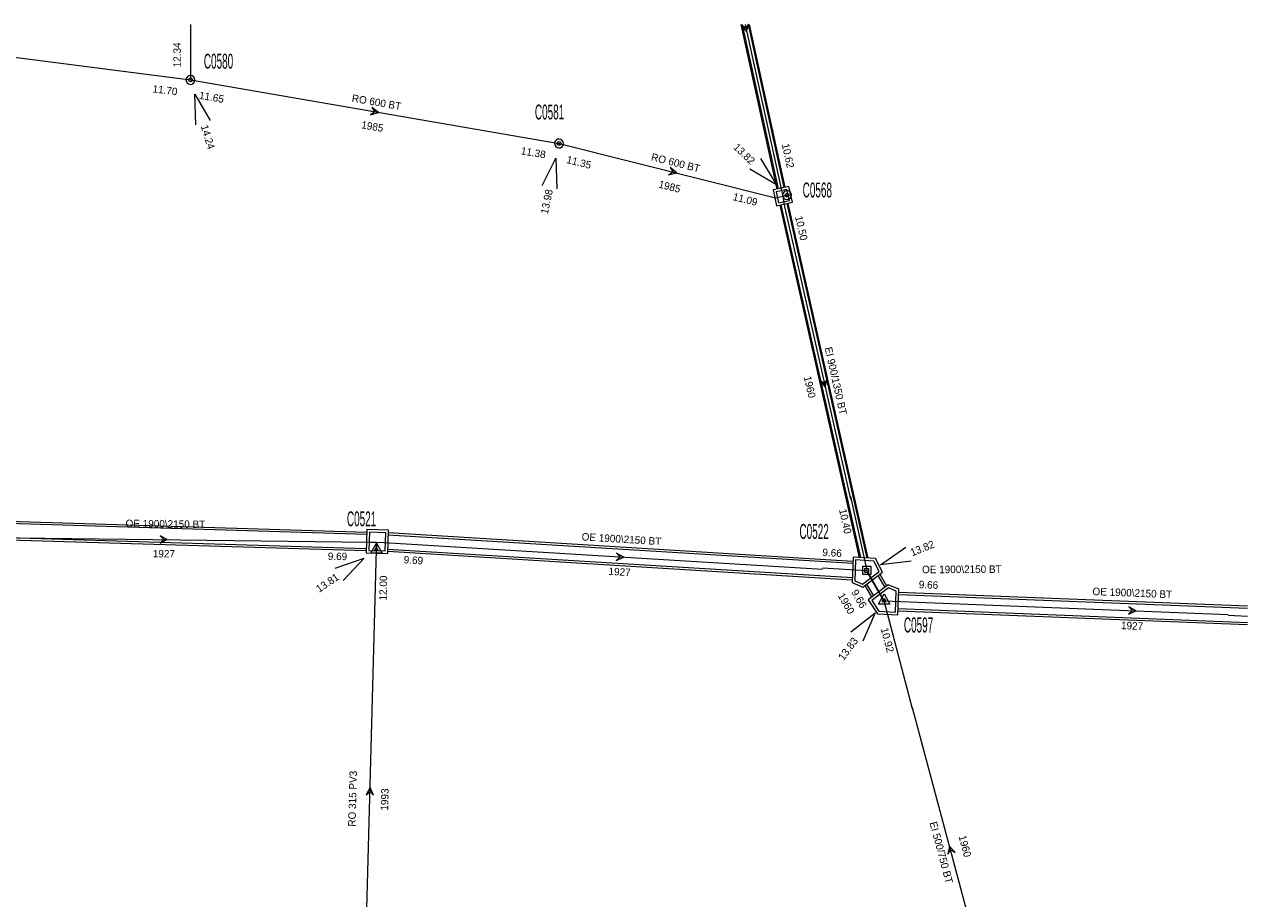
# Model space of a CAD drawing. Header units: metres. Extents: x 134532 to 134897, y 396007 to 396351.
# Tile 7 of 7: x 134733 to 134897, y 396234 to 396351. Entities that reach past the tile are written whole.
import ezdxf
from ezdxf.enums import TextEntityAlignment as Align

# ---------------------------------------------------------------- set-up
doc = ezdxf.new("R2010")
doc.units = ezdxf.units.M
doc.header["$MEASUREMENT"] = 0
doc.styles.add('Style-ENGINEERING', font='ENGINEERING.shx')

# ---------------------------------------------------------------- blocks, each defined once
blk = doc.blocks.new('IMENA_3')
at = {"color": 8, "linetype": 'Continuous', "lineweight": 0, "flags": 128}
for points in [[(0.77, -0.44), (-0.77, -0.44), (0, 0.89), (0.77, -0.44)], [(0.25, -0.14), (-0.25, -0.14), (0, 0.29), (0.25, -0.14)]]:
    blk.add_lwpolyline(points, close=True, dxfattribs=at)
at = {"color": 8, "linetype": 'Continuous', "lineweight": 0}
blk.add_point((0, 0), dxfattribs=at)
blk = doc.blocks.new('NAPRND_24')
at = {"color": 8, "linetype": 'Continuous', "lineweight": 0, "flags": 128}
blk.add_lwpolyline([(3.99, -1.05), (0, 0), (4.01, 0.95)], dxfattribs=at)
at = {"color": 8, "linetype": 'Continuous', "lineweight": 0, "style": 'Style-ENGINEERING'}
blk.add_text('13.81', height=1, rotation=180, dxfattribs=at).set_placement((5.95, 0), align=Align.MIDDLE_CENTER)
blk = doc.blocks.new('IMENV_22')
at = {"color": 8, "linetype": 'Continuous', "lineweight": 0, "flags": 128}
for points in [[(0.55, 0.55), (0.55, -0.55), (-0.55, -0.55), (-0.55, 0.55), (0.55, 0.55)], [(0.25, 0.25), (0.25, -0.25), (-0.25, -0.25), (-0.25, 0.25), (0.25, 0.25)]]:
    blk.add_lwpolyline(points, close=True, dxfattribs=at)
at = {"color": 8, "linetype": 'Continuous', "lineweight": 0}
blk.add_point((0, 0), dxfattribs=at)
blk = doc.blocks.new('IMENR')
at = {"color": 8, "linetype": 'Continuous', "lineweight": 0}
blk.add_circle((0, 0), 0.249, dxfattribs=at)
blk.add_arc((0, 0), 0.599, 222.3458, 222.2559, dxfattribs=at)
blk.add_point((0, 0), dxfattribs=at)
blk = doc.blocks.new('NAPRND_25')
at = {"color": 8, "linetype": 'Continuous', "lineweight": 0, "flags": 128}
blk.add_lwpolyline([(3.99, -1.05), (0, 0), (4.01, 0.95)], dxfattribs=at)
at = {"color": 8, "linetype": 'Continuous', "lineweight": 0, "style": 'Style-ENGINEERING'}
blk.add_text('13.82', height=1, rotation=180, dxfattribs=at).set_placement((5.99, 0), align=Align.MIDDLE_CENTER)
blk = doc.blocks.new('IMENR_1')
at = {"color": 8, "linetype": 'Continuous', "lineweight": 0}
blk.add_circle((0, 0), 0.249, dxfattribs=at)
blk.add_arc((0, 0), 0.599, 222.3458, 222.2559, dxfattribs=at)
blk.add_point((0, 0), dxfattribs=at)
blk = doc.blocks.new('NAPRND_27')
at = {"color": 8, "linetype": 'Continuous', "lineweight": 0, "flags": 128}
blk.add_lwpolyline([(3.99, -1.05), (0, 0), (4.01, 0.95)], dxfattribs=at)
at = {"color": 8, "linetype": 'Continuous', "lineweight": 0, "style": 'Style-ENGINEERING'}
blk.add_text('14.24', height=1, dxfattribs=at).set_placement((6.02, 0), align=Align.MIDDLE_CENTER)
blk = doc.blocks.new('IMENR_2')
at = {"color": 8, "linetype": 'Continuous', "lineweight": 0}
blk.add_circle((0, 0), 0.249, dxfattribs=at)
blk.add_arc((0, 0), 0.599, 222.3458, 222.2559, dxfattribs=at)
blk.add_point((0, 0), dxfattribs=at)
blk = doc.blocks.new('NAPRND_28')
at = {"color": 8, "linetype": 'Continuous', "lineweight": 0, "flags": 128}
blk.add_lwpolyline([(3.99, -1.05), (0, 0), (4.01, 0.95)], dxfattribs=at)
at = {"color": 8, "linetype": 'Continuous', "lineweight": 0, "style": 'Style-ENGINEERING'}
blk.add_text('13.98', height=1, rotation=180, dxfattribs=at).set_placement((5.99, 0), align=Align.MIDDLE_CENTER)
blk = doc.blocks.new('IMENA_4')
at = {"color": 8, "linetype": 'Continuous', "lineweight": 0, "flags": 128}
for points in [[(0.77, -0.44), (-0.77, -0.44), (0, 0.89), (0.77, -0.44)], [(0.25, -0.14), (-0.25, -0.14), (0, 0.29), (0.25, -0.14)]]:
    blk.add_lwpolyline(points, close=True, dxfattribs=at)
at = {"color": 8, "linetype": 'Continuous', "lineweight": 0}
blk.add_point((0, 0), dxfattribs=at)
blk = doc.blocks.new('DIR_9')
at = {"color": 8, "linetype": 'Continuous', "lineweight": 0, "flags": 128}
blk.add_lwpolyline([(-0.5, 0.5), (0, 0), (-0.5, -0.5), (0.5, 0), (-0.5, 0.5)], close=True, dxfattribs=at)
blk = doc.blocks.new('DIR_31')
at = {"color": 8, "linetype": 'Continuous', "lineweight": 0, "flags": 128}
blk.add_lwpolyline([(-0.5, 0.5), (0, 0), (-0.5, -0.5), (0.5, 0), (-0.5, 0.5)], close=True, dxfattribs=at)
blk = doc.blocks.new('DIR_32')
at = {"color": 8, "linetype": 'Continuous', "lineweight": 0, "flags": 128}
blk.add_lwpolyline([(0, 0), (0, 0), (0, 0), (0, 0), (0, 0)], close=True, dxfattribs=at)
blk = doc.blocks.new('DIR_33')
at = {"color": 8, "linetype": 'Continuous', "lineweight": 0, "flags": 128}
blk.add_lwpolyline([(-0.5, 0.5), (0, 0), (-0.5, -0.5), (0.5, 0), (-0.5, 0.5)], close=True, dxfattribs=at)
blk = doc.blocks.new('DIR_35')
at = {"color": 8, "linetype": 'Continuous', "lineweight": 0, "flags": 128}
blk.add_lwpolyline([(-0.5, 0.5), (0, 0), (-0.5, -0.5), (0.5, 0), (-0.5, 0.5)], close=True, dxfattribs=at)
blk = doc.blocks.new('DIR_36')
at = {"color": 8, "linetype": 'Continuous', "lineweight": 0, "flags": 128}
blk.add_lwpolyline([(-0.5, 0.5), (0, 0), (-0.5, -0.5), (0.5, 0), (-0.5, 0.5)], close=True, dxfattribs=at)
blk = doc.blocks.new('DIR_48')
at = {"color": 8, "linetype": 'Continuous', "lineweight": 0, "flags": 128}
blk.add_lwpolyline([(-0.5, 0.5), (0, 0), (-0.5, -0.5), (0.5, 0), (-0.5, 0.5)], close=True, dxfattribs=at)
blk = doc.blocks.new('DIR_49')
at = {"color": 8, "linetype": 'Continuous', "lineweight": 0, "flags": 128}
blk.add_lwpolyline([(-0.5, 0.5), (0, 0), (-0.5, -0.5), (0.5, 0), (-0.5, 0.5)], close=True, dxfattribs=at)
blk = doc.blocks.new('DIR_51')
at = {"color": 8, "linetype": 'Continuous', "lineweight": 0, "flags": 128}
blk.add_lwpolyline([(-0.5, 0.5), (0, 0), (-0.5, -0.5), (0.5, 0), (-0.5, 0.5)], close=True, dxfattribs=at)
blk = doc.blocks.new('*U146')
at = {"color": 8, "linetype": 'Continuous', "lineweight": 0, "flags": 128}
for points in [[(-1.23, 1.76), (-1.65, -1.36), (1.22, -1.76), (1.65, 1.36), (-1.23, 1.76)], [(-0.93, 1.36), (-1.26, -1.06), (0.93, -1.36), (1.26, 1.06), (-0.93, 1.36)]]:
    blk.add_lwpolyline(points, close=True, dxfattribs=at)
blk = doc.blocks.new('*U147')
at = {"color": 8, "linetype": 'Continuous', "lineweight": 0, "flags": 128}
for points in [[(1.93, -2.01), (2.06, 1.41), (0.62, 2.01), (-2.06, -0.02), (-0.83, -1.88), (1.93, -2.01)], [(1.59, -1.65), (1.7, 1.18), (0.67, 1.61), (-1.59, -0.1), (-0.64, -1.54), (1.59, -1.65)]]:
    blk.add_lwpolyline(points, close=True, dxfattribs=at)
blk = doc.blocks.new('*U148')
at = {"color": 8, "linetype": 'Continuous', "lineweight": 0}
for p, q in [((-1.46, 0.03), (-0.54, -1.55)), ((-1.22, 0.21), (-0.3, -1.36)), ((0.3, 1.37), (1.22, -0.21)), ((0.54, 1.55), (1.46, -0.02))]:
    blk.add_line(p, q, dxfattribs=at)
blk = doc.blocks.new('*U149')
at = {"color": 8, "linetype": 'Continuous', "lineweight": 0, "flags": 128}
for points in [[(-1.91, 2.02), (-2.05, -1.41), (-0.61, -2.02), (2.05, 0), (1.08, 1.82), (-1.91, 2.02)], [(-1.58, 1.64), (-1.69, -1.18), (-0.66, -1.62), (1.6, 0.1), (0.86, 1.48), (-1.58, 1.64)]]:
    blk.add_lwpolyline(points, close=True, dxfattribs=at)
blk = doc.blocks.new('*U150')
at = {"color": 8, "linetype": 'Continuous', "lineweight": 0}
for p, q in [((-31.18, 2.86), (31.23, -0.96)), ((-31.17, 3.16), (31.24, -0.66)), ((-31.24, 0.66), (31.15, -3.16)), ((-31.23, 0.96), (31.16, -2.86))]:
    blk.add_line(p, q, dxfattribs=at)
blk = doc.blocks.new('*U151')
at = {"color": 8, "linetype": 'Continuous', "lineweight": 0}
for p, q in [((-28.75, 2.12), (28.75, 0.37)), ((-28.75, 1.82), (28.74, 0.07)), ((-28.74, -0.08), (28.68, -1.83)), ((-28.74, -0.38), (28.68, -2.12))]:
    blk.add_line(p, q, dxfattribs=at)
blk = doc.blocks.new('*U160')
at = {"color": 8, "linetype": 'Continuous', "lineweight": 0, "flags": 128}
for points in [[(-1.09, -1.1), (1.09, -1.1), (1.09, 1.1), (-1.09, 1.1), (-1.09, -1.1)], [(-0.74, -0.75), (0.74, -0.75), (0.74, 0.75), (-0.74, 0.75), (-0.74, -0.75)]]:
    blk.add_lwpolyline(points, close=True, dxfattribs=at)
blk = doc.blocks.new('NAPRND_48')
at = {"color": 8, "linetype": 'Continuous', "lineweight": 0, "flags": 128}
blk.add_lwpolyline([(3.98, -1.05), (0, 0), (4.02, 0.95)], dxfattribs=at)
at = {"color": 8, "linetype": 'Continuous', "lineweight": 0, "style": 'Style-ENGINEERING', "width": 0.988302}
blk.add_text('13.82', height=1.012, dxfattribs=at).set_placement((6.02, 0), align=Align.MIDDLE_CENTER)
blk = doc.blocks.new('NAPRND_49')
at = {"color": 8, "linetype": 'Continuous', "lineweight": 0, "flags": 128}
blk.add_lwpolyline([(3.97, -1.05), (0, 0), (4.02, 0.95)], dxfattribs=at)
at = {"color": 8, "linetype": 'Continuous', "lineweight": 0, "style": 'Style-ENGINEERING', "width": 1.004311}
blk.add_text('13.83', height=0.996, rotation=180, dxfattribs=at).set_placement((6, 0), align=Align.MIDDLE_CENTER)

msp = doc.modelspace()

# ---------------------------------------------------------------- linework, layer by layer
at = {"color": 8, "linetype": 'Continuous', "lineweight": 0}
for p, q in [((134829.258, 396350.972), (134834.093, 396328.857)), ((134829.411, 396350.972), (134834.24, 396328.89)), ((134830.23, 396350.972), (134835.02, 396329.065)), ((134830.384, 396350.972), (134835.167, 396329.098)), ((134834.494, 396326.688), (134845.165, 396279.341)), ((134834.641, 396326.721), (134845.321, 396279.331)), ((134835.421, 396326.896), (134846.154, 396279.275)), ((134835.568, 396326.929), (134846.31, 396279.265)), ((134846.167, 396277.397), (134848.502, 396273.401)), ((134850.457, 396274.375), (134897.317, 396272.526)), ((134850.469, 396274.675), (134897.317, 396272.827)), ((134850.373, 396272.177), (134897.317, 396270.325)), ((134850.384, 396272.476), (134897.317, 396270.625))]:
    msp.add_line(p, q, dxfattribs=at)
at = {"color": 8, "linetype": 'Continuous', "lineweight": 0, "flags": 128}
for points in [[(134697.521, 396350.972), (134755.299, 396343.517)], [(134755.325, 396350.972), (134755.299, 396343.517)], [(134829.821, 396350.972), (134834.652, 396328.878), (134834.879, 396327.904), (134835.463, 396328.04)], [(134755.299, 396343.517), (134804.823, 396334.98)], [(134804.823, 396334.98), (134833.905, 396327.677), (134835.463, 396328.04)], [(134835.463, 396328.04), (134834.879, 396327.904), (134835.009, 396326.907), (134843.96, 396287.191)], [(134843.96, 396287.553), (134846.167, 396277.6)], [(134721.146, 396282.139), (134779.317, 396281.414), (134780.317, 396281.388), (134780.291, 396280.388)], [(134780.291, 396280.388), (134780.317, 396281.388), (134781.317, 396281.362), (134840.237, 396277.76)], [(134778.576, 396215.451), (134780.291, 396280.388)], [(134840.237, 396277.969), (134846.167, 396277.6)], [(134846.167, 396277.6), (134848.502, 396273.539)], [(134852.324, 396259.029), (134848.502, 396273.539)], [(134848.502, 396273.539), (134894.719, 396271.687)], [(134894.719, 396271.578), (134897.317, 396271.476)], [(134866.342, 396206.749), (134852.324, 396259.122)]]:
    msp.add_lwpolyline(points, dxfattribs=at)
msp.add_lwpolyline([(134830.268, 396350.972), (134830.216, 396350.972), (134829.921, 396350.512), (134829.326, 396350.894), (134830.028, 396350.024), (134830.268, 396350.972)], close=True, dxfattribs=at)

# ---------------------------------------------------------------- block references
at = {"color": 8, "linetype": 'Continuous', "lineweight": 0}
for name, p in [('IMENR_1', (134755.299, 396343.517)), ('IMENR_2', (134804.823, 396334.98)), ('IMENR', (134835.463, 396328.04)), ('*U151', (134750.248, 396282.4)), ('*U150', (134813.07, 396279.522)), ('IMENA_3', (134780.291, 396280.388)), ('*U149', (134846.247, 396277.379)), ('*U148', (134847.368, 396275.538)), ('*U147', (134848.426, 396273.661)), ('DIR_32', (134847.534, 396275.222))]:
    msp.add_blockref(name, p, dxfattribs=at)
for name, p, xscale, yscale, zscale, rotation in [('NAPRND_27', (134755.884, 396341.605), 0.9999896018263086, 0.9999896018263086, 0.9999896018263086, 287.0176932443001), ('NAPRND_25', (134834.021, 396329.426), 1.000000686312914, 1.000000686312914, 1.000000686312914, 136.1269346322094), ('NAPRND_28', (134804.409, 396333.023), 0.9999996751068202, 0.9999996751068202, 0.9999996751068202, 258.0615302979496), ('*U160', (134834.879, 396327.905), 1.000003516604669, 1.000003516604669, 1.000003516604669, 12.65359248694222), ('*U146', (134780.413, 396281.484), 1.000000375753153, 1.000000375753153, 1.000000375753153, 6.180233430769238), ('DIR_9', (134751.718, 396281.757), 0.9487549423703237, 0.9487549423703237, 0.9487549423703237, 359.3336661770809), ('NAPRND_48', (134848.028, 396278.345), 1.002196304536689, 1.014059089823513, 1.002196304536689, 21.81604965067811), ('NAPRND_24', (134778.634, 396279.269), 0.999997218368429, 0.999997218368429, 0.999997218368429, 214.0317947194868), ('DIR_49', (134881.841, 396272.203), 1.000045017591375, 1.016176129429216, 1.000045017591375, 356.9436167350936), ('NAPRND_49', (134847.291, 396271.921), 1.010305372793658, 1.005968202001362, 1.010305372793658, 233.1979531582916)]:
    msp.add_blockref(name, p, dxfattribs=dict(at, xscale=xscale, yscale=yscale, zscale=zscale, rotation=rotation))
for name, p, rotation in [('DIR_35', (134780.061, 396339.248), 350.219413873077), ('DIR_36', (134820.14, 396331.134), 347.2377692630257), ('DIR_33', (134840.456, 396302.736), 281.9344931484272), ('DIR_31', (134813.036, 396279.422), 357.4003573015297), ('DIR_51', (134779.434, 396247.919), 88.48715793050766), ('DIR_48', (134857.422, 396240.075), 104.9844797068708)]:
    msp.add_blockref(name, p, dxfattribs=dict(at, rotation=rotation))
at = {"color": 8, "linetype": 'Continuous', "lineweight": 0, "yscale": 1.016220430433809}
for name, p in [('IMENV_22', (134846.167, 396277.6)), ('IMENA_4', (134848.502, 396273.539))]:
    msp.add_blockref(name, p, dxfattribs=at)

# ---------------------------------------------------------------- texts
at = {"color": 8, "linetype": 'Continuous', "lineweight": 0, "style": 'Style-ENGINEERING'}
for s, rotation, p in [('12.34', 89.80007, (134753.51, 396346.885)), ('11.70', 352.64801, (134751.894, 396342.142)), ('11.65', 350.21941, (134758.144, 396341.2)), ('RO 600 BT', 350.21941, (134780.309, 396340.525)), ('1985', 350.21941, (134779.75, 396337.273)), ('11.38', 350.21941, (134801.377, 396333.747)), ('RO 600 BT', 345.90351, (134820.485, 396332.393)), ('10.62', 282.33431, (134835.594, 396333.326)), ('11.35', 345.90351, (134807.496, 396332.445)), ('1985', 345.90351, (134819.681, 396329.187)), ('11.09', 345.90351, (134829.84, 396327.46)), ('10.50', 282.70049, (134837.378, 396323.608)), ('EI 900/1350 BT', 282.70049, (134842.007, 396303.089)), ('1960', 282.70048, (134838.513, 396302.261)), ('OE 1900\\2150 BT', 359.28594, (134751.946, 396283.861)), ('OE 1900\\2150 BT', 356.50123, (134813.21, 396281.824)), ('1927', 359.28594, (134751.739, 396279.86)), ('9.69', 359.28594, (134775.064, 396279.499)), ('9.69', 356.50123, (134785.26, 396278.99)), ('9.66', 356.50123, (134841.51, 396279.977)), ('1927', 356.50123, (134812.961, 396277.424)), ('12.00', 88.48716, (134781.202, 396275.244)), ('RO 315 PV3', 88.48716, (134777.082, 396246.933)), ('1993', 88.48716, (134781.405, 396246.819)), ('EI 500/750 BT', 284.98448, (134856.177, 396239.7)), ('1960', 284.98448, (134859.364, 396240.555))]:
    msp.add_text(s, height=1, rotation=rotation, dxfattribs=at).set_placement(p, align=Align.MIDDLE_CENTER)
for s, height, width, p in [('C0580', 2, 0.5, (134759.078, 396346.031)), ('C0581', 2, 0.5, (134803.549, 396339.209)), ('C0568', 2, 0.5, (134839.521, 396328.729)), ('C0521', 2, 0.5, (134778.299, 396284.544)), ('C0522', 2, 0.5, (134839.094, 396282.845)), ('C0597', 2.0324, 0.492019, (134853.123, 396270.281))]:
    msp.add_text(s, height=height, dxfattribs=dict(at, width=width)).set_placement(p, align=Align.MIDDLE_CENTER)
for s, height, rotation, width, p in [('10.40', 1.0008, 282.50419, 1.014641, (134843.288, 396284.211)), ('OE 1900\\2150 BT', 1.01622, 0.29687, 0.984039, (134858.939, 396277.759)), ('9.66', 1.0162, 357.70489, 0.984088, (134854.458, 396275.674)), ('1960', 1.0042, 299.89922, 1.00793, (134843.411, 396273.169)), ('9.66', 1.0042, 299.89922, 1.00793, (134845.136, 396273.8)), ('9.66', 1.0042, 299.89922, 1.00793, (134845.137, 396273.8)), ('OE 1900\\2150 BT', 1.0162, 357.70489, 0.984088, (134881.839, 396274.591)), ('10.92', 1.0011, 284.75582, 1.014036, (134848.941, 396268.255)), ('1927', 1.0162, 357.70489, 0.984088, (134881.81, 396270.171))]:
    msp.add_text(s, height=height, rotation=rotation, dxfattribs=dict(at, width=width)).set_placement(p, align=Align.MIDDLE_CENTER)

doc.saveas('drawing.dxf')
